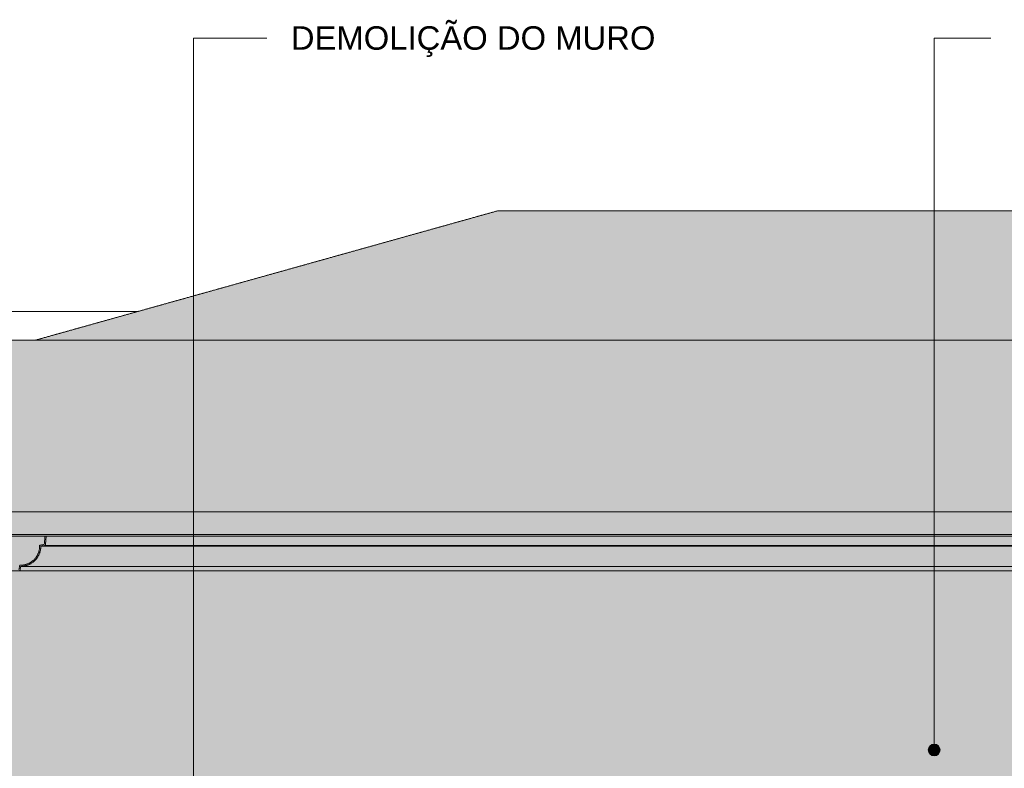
# Model space of a CAD drawing. Header units: millimetres. Extents: x -5998 to 63709, y -2391 to 8822.
# Tile 246 of 256: x 45742 to 49933, y 4333 to 7522. Entities that reach past the tile are written whole.
import ezdxf

# ---------------------------------------------------------------- set-up
doc = ezdxf.new("R2010")
doc.units = ezdxf.units.MM
doc.linetypes.add('_Tracejado médio', pattern=[4, 3, -1])
for name, color, linetype, lineweight in [('A-ROOF', 132, 'Continuous', 25), ('A-ROOF-OTLN', 132, 'Continuous', 25), ('A-ROOF-PATT', 132, 'Continuous', 25), ('A-WALL', 113, 'Continuous', 25), ('G-ANNO-TEXT', 231, 'Continuous', 9)]:
    doc.layers.add(name, color=color, linetype=linetype, lineweight=lineweight)
doc.styles.add('Arial_3', font='arial.ttf', dxfattribs={"height": 100})

msp = doc.modelspace()

# ---------------------------------------------------------------- hatches: boundary and pattern name
at = {"layer": 'A-ROOF'}
msp.add_hatch(color=254, dxfattribs=at).paths.add_polyline_path([(51149.9, 5328.7), (51129, 5425.2), (45633, 5425.2), (45633, 5328.7), (51129, 5328.7)], flags=0)
at = {"layer": 'A-ROOF-OTLN'}
for points in [[(45725.9, 5173.8), (45742.9, 5173.8), (45746.4, 5193.5), (45768.5, 5196.4), (45789.2, 5205), (45806.9, 5218.5), (45820.5, 5236.3), (45829, 5256.9), (45832, 5279), (45851.5, 5282.5), (45855, 5322.2), (45850, 5322.6), (45846.9, 5286.7), (45826.9, 5283.2), (45825.5, 5264), (45819.7, 5245.7), (45809.7, 5229.3), (45796.1, 5215.7), (45779.7, 5205.7), (45761.4, 5199.9), (45742.2, 5198.6), (45738.7, 5178.8), (45639.4, 5178.8), (45639.4, 5322.7), (45634.4, 5322.7), (45634.4, 5173.8), (45678.7, 5173.8)], [(45738.7, 5178.8), (45742.2, 5198.6), (45761.4, 5199.9), (45779.7, 5205.7), (45796.1, 5215.7), (45809.7, 5229.3), (45820.1, 5246.9), (45825.5, 5264), (45826.9, 5283.2), (45846.9, 5286.7), (45850, 5322.6), (45639.4, 5322.7), (45639.4, 5178.8), (45725.9, 5178.8)], [(45832, 5279), (50930, 5279), (50910.5, 5282.5), (45851.5, 5282.5), (45846.9, 5281.6)], [(50910.5, 5282.5), (50907, 5322.2), (45855, 5322.2), (45851.5, 5282.5), (50907, 5282.5)], [(48034.7, 5193.5), (51015.6, 5193.5), (50993.5, 5196.4), (50972.8, 5205), (50955.1, 5218.5), (50941.5, 5236.3), (50932.9, 5256.9), (50930, 5279), (45832, 5279), (45829, 5256.9), (45820.1, 5235.8), (45806.9, 5218.5), (45789.2, 5205), (45768.5, 5196.4), (45746.4, 5193.5), (47940.5, 5193.5)], [(48223.2, 5173.8), (51019.1, 5173.8), (51015.6, 5193.5), (45746.4, 5193.5), (45742.9, 5173.8), (48128.9, 5173.8)]]:
    msp.add_hatch(color=254, dxfattribs=at).paths.add_polyline_path(points, flags=0)
at = {"layer": 'A-ROOF-PATT'}
for points in [[(51804.3, 6157.8), (54505.5, 6157.8), (54650.5, 6189.2), (52258.8, 6708.1), (47776.8, 6708.1), (45811.4, 6157.8), (51774.2, 6157.8)], [(50296.4, 5425.2), (51129, 5425.2), (54505.5, 6157.8), (42934.8, 6157.8), (45633, 5425.2), (48788.6, 5425.2)]]:
    msp.add_hatch(color=254, dxfattribs=at).paths.add_polyline_path(points, flags=0)
at = {"layer": 'A-WALL', "lineweight": 18}
h = msp.add_hatch(color=41, dxfattribs=at)
h.paths.add_polyline_path([(50296.4, 2580), (50993, 2580), (50993, 5173.8), (45634.4, 5173.8), (45634.4, 5322.7), (50993, 5322.7), (50993, 5328.7), (45633, 5328.7), (45633, 2580), (48027.7, 2580), (48027.7, 3630), (49227.7, 3630), (49227.7, 2580), (50038, 2580)], flags=0)
h.paths.add_polyline_path([(47420.6, 2680), (47395.6, 2680), (47395.6, 2780), (46625.6, 2780), (46625.6, 2680), (46600.6, 2680), (46600.6, 2780), (46575.6, 2780), (46575.6, 3435), (47445.6, 3435), (47445.6, 2780), (47420.6, 2780), (47420.6, 2708.7)], flags=0)
at = {"layer": 'G-ANNO-TEXT'}
h = msp.add_hatch(color=7, dxfattribs=at)
edge = h.paths.add_edge_path(flags=0)
edge.add_arc((49635, 4411.4), 25, 0, 360)

# ---------------------------------------------------------------- linework, layer by layer
at = {"layer": 'A-ROOF', "color": 30, "linetype": '_Tracejado médio', "lineweight": 18}
for p, q in [((47776.8, 6708.1), (45811.4, 6157.8)), ((52258.8, 6708.1), (47776.8, 6708.1)), ((42934.8, 6157.8), (54505.5, 6157.8)), ((45633, 5425.2), (58172, 5425.2))]:
    msp.add_line(p, q, dxfattribs=at)
at = {"layer": 'A-ROOF-OTLN', "color": 30, "linetype": '_Tracejado médio', "lineweight": 18}
for p, q in [((58178.4, 5322.7), (45634.4, 5322.7)), ((45846.9, 5286.7), (45826.9, 5283.2)), ((45832, 5279), (45851.5, 5282.5)), ((45850, 5322.6), (45846.9, 5286.7)), ((45855, 5322.2), (45850, 5322.6)), ((58389, 5322.6), (45850, 5322.6)), ((45851.5, 5282.5), (45855, 5322.2)), ((58390.5, 5282.5), (45851.5, 5282.5)), ((58394, 5322.2), (45855, 5322.2)), ((58370.9, 5279), (45832, 5279)), ((45742.2, 5198.6), (45738.7, 5178.8)), ((58281.9, 5173.8), (45634.4, 5173.8)), ((45742.9, 5173.8), (45746.4, 5193.5)), ((45746.4, 5193.5), (58285.4, 5193.5)), ((58285.4, 5193.5), (45746.4, 5193.5))]:
    msp.add_line(p, q, dxfattribs=at)
for radius, start, end in [(80.6, 267.0291, 2.9329), (85.6, 270, 359.964)]:
    msp.add_arc((45746.4, 5279.1), radius, start, end, dxfattribs=at)
at = {"layer": 'A-WALL', "lineweight": 18}
msp.add_line((46245.7, 6279.4), (42979.5, 6279.4), dxfattribs=at)
at = {"layer": 'A-WALL', "color": 30, "linetype": '_Tracejado médio', "lineweight": 18}
msp.add_line((51149.9, 5328.7), (45633, 5328.7), dxfattribs=at)
at = {"layer": 'G-ANNO-TEXT', "color": 7}
for p, q in [((46481.8, 7444.3), (46794.7, 7444.3)), ((46481.8, 2365.4), (46481.8, 7444.3)), ((49635, 7444.3), (49875.7, 7444.3)), ((49635, 4411.4), (49635, 7444.3))]:
    msp.add_line(p, q, dxfattribs=at)
msp.add_circle((49635, 4411.4), 25, dxfattribs=at)

# ---------------------------------------------------------------- texts
at = {"layer": 'G-ANNO-TEXT', "color": 7, "insert": (46896.3, 7494.3), "char_height": 100, "width": 1904.008, "attachment_point": 1, "style": 'Arial_3'}
msp.add_mtext('DEMOLIÇÃO DO MURO', dxfattribs=at)

doc.saveas('drawing.dxf')
